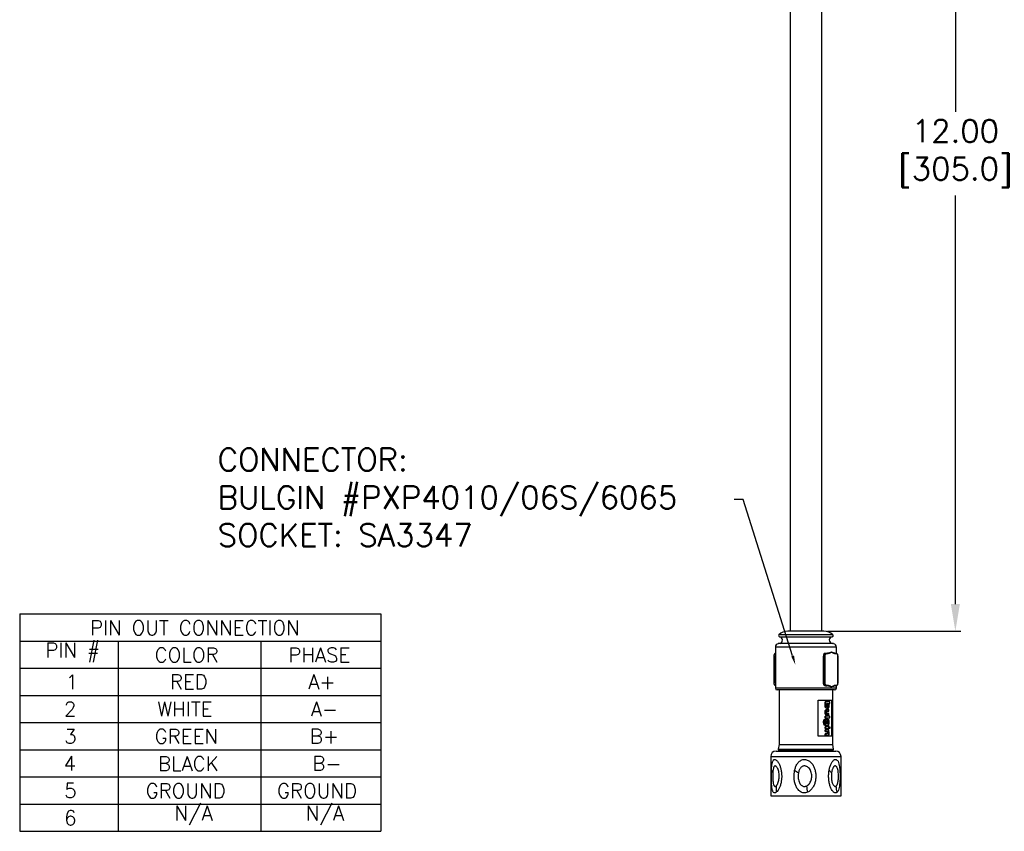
# Model space of a CAD drawing. Extents: x 897.4 to 937.4, y -8.5 to 19.5.
# Tile 11 of 12: x 915.1 to 925.9, y 1.3 to 10.3. Entities that reach past the tile are written whole.
import ezdxf
from ezdxf import colors
from ezdxf.entities.mleader import LeaderData, LeaderLine
from ezdxf.math import Vec2, Vec3

# ---------------------------------------------------------------- set-up
doc = ezdxf.new("R2010")
doc.units = 0
doc.header["$LTSCALE"] = 4
doc.header["$MEASUREMENT"] = 0
doc.layers.get('0').update_dxf_attribs({"linetype": 'CONTINUOUS'})
doc.layers.get('DEFPOINTS').update_dxf_attribs({"linetype": 'CONTINUOUS'})
for name, color, linetype in [('DIMENSIONS', 140, 'CONTINUOUS'), ('DIMENSIONS @ 1', 140, 'CONTINUOUS'), ('TEXT', 140, 'CONTINUOUS')]:
    doc.layers.add(name, color=color, linetype=linetype)
doc.styles.get("Standard").update_dxf_attribs({"font": 'romans.shx'})
doc.dimstyles.get("Standard").update_dxf_attribs({"dimtxt": 0.25, "dimasz": 0.3, "dimexe": 0.0625, "dimexo": 0.0625, "dimgap": 0.0625, "dimtad": 0, "dimtih": 1, "dimtoh": 1, "dimzin": 0, "dimdsep": 46, "dimtxsty": 'Standard', "dimcen": 0, "dimadec": 0, "dimazin": 0, "dimtfac": 1, "dimtofl": 0, "dimtmove": 0, "dimatfit": 3, "dimfxl": 0, "dimtolj": 1, "dimtzin": 0, "dimarcsym": 0})

# ---------------------------------------------------------------- blocks, each defined once
blk = doc.blocks.new('*D24')
at = {"layer": 'DEFPOINTS', "color": 0}
for p in [(923.927, 14.051), (923.927, 3.499), (925.404, 3.499)]:
    blk.add_point(p, dxfattribs=at)
at = {"layer": 'DIMENSIONS', "color": 0, "lineweight": -2}
for p, q in [((923.989, 14.051), (925.466, 14.051)), ((925.404, 13.751), (925.404, 9.236)), ((925.404, 3.799), (925.404, 8.314)), ((923.989, 3.499), (925.466, 3.499))]:
    blk.add_line(p, q, dxfattribs=at)
at = {"layer": 'DIMENSIONS', "color": 0}
for points in [[(925.354, 13.751), (925.454, 13.751), (925.404, 14.051)], [(925.354, 3.799), (925.454, 3.799), (925.404, 3.499)]]:
    blk.add_solid(points, dxfattribs=at)
at = {"layer": 'DIMENSIONS', "color": 0, "insert": (925.404, 8.775), "char_height": 0.25, "attachment_point": 5}
blk.add_mtext('\\A1;12.00\\P[305.0]', dxfattribs=at)

msp = doc.modelspace()

# ---------------------------------------------------------------- linework, layer by layer
at = {"color": 7, "linetype": 'Continuous', "lineweight": 25}
for p, q in [((923.927, 3.499), (923.927, 12.975)), ((923.577, 12.94), (923.577, 3.499)), ((923.951, 3.499), (923.552, 3.499)), ((923.415, 3.322), (923.415, 2.869)), ((923.462, 3.364), (923.447, 3.361)), ((924.057, 3.361), (924.041, 3.364)), ((924.089, 3.252), (924.089, 3.322)), ((923.399, 3.223), (923.399, 3.218)), ((923.399, 3.218), (923.399, 2.928)), ((923.414, 3.223), (923.401, 3.223)), ((923.401, 2.928), (923.401, 3.223)), ((923.414, 3.223), (923.415, 3.231)), ((923.414, 2.928), (923.414, 3.223)), ((923.958, 3.223), (923.946, 3.223)), ((923.946, 2.928), (923.946, 3.223)), ((923.958, 2.928), (923.958, 3.223)), ((923.965, 2.928), (923.965, 3.223)), ((923.968, 3.257), (923.976, 3.257)), ((923.976, 3.257), (923.981, 3.257)), ((923.98, 3.252), (923.986, 3.252)), ((924.079, 3.257), (924.084, 3.257)), ((924.083, 3.252), (924.088, 3.252)), ((924.104, 2.933), (924.104, 3.223)), ((924.104, 3.223), (924.104, 2.928)), ((923.414, 2.928), (923.401, 2.928)), ((923.414, 2.928), (923.415, 2.92)), ((924.069, 2.849), (923.434, 2.849)), ((923.456, 2.849), (923.456, 2.245)), ((923.958, 2.928), (923.946, 2.928)), ((923.968, 2.895), (923.976, 2.895)), ((923.981, 2.895), (923.976, 2.895)), ((923.986, 2.9), (923.98, 2.9)), ((924.048, 2.245), (924.048, 2.849)), ((924.058, 2.891), (924.063, 2.893)), ((924.065, 2.897), (924.06, 2.895)), ((924.061, 2.892), (924.062, 2.892)), ((924.084, 2.895), (924.079, 2.895)), ((924.088, 2.9), (924.083, 2.9)), ((924.089, 2.869), (924.089, 2.896)), ((924.104, 2.928), (924.104, 2.933)), ((923.886, 2.735), (924.047, 2.735)), ((923.886, 2.339), (923.886, 2.735)), ((924.039, 2.339), (924.039, 2.735)), ((924.047, 2.735), (924.047, 2.339)), ((923.963, 2.701), (923.963, 2.718)), ((923.972, 2.718), (923.963, 2.718)), ((923.963, 2.701), (923.972, 2.701)), ((923.963, 2.679), (923.971, 2.679)), ((923.972, 2.701), (923.972, 2.718)), ((924.017, 2.718), (923.972, 2.718)), ((923.972, 2.701), (923.976, 2.701)), ((923.973, 2.631), (923.981, 2.631)), ((923.982, 2.646), (923.99, 2.646)), ((923.993, 2.633), (923.985, 2.633)), ((924, 2.683), (923.991, 2.683)), ((923.991, 2.616), (924.006, 2.616)), ((924.006, 2.633), (923.993, 2.633)), ((924.003, 2.701), (924.017, 2.701)), ((924.006, 2.616), (924.006, 2.633)), ((924.017, 2.701), (924.017, 2.718)), ((923.969, 2.528), (923.96, 2.528)), ((923.963, 2.604), (923.971, 2.604)), ((923.963, 2.54), (923.963, 2.558)), ((923.972, 2.558), (923.963, 2.558)), ((923.963, 2.54), (923.972, 2.54)), ((923.969, 2.509), (923.969, 2.528)), ((923.972, 2.576), (923.98, 2.576)), ((923.972, 2.54), (923.972, 2.558)), ((924.017, 2.558), (923.972, 2.558)), ((923.972, 2.54), (924.017, 2.54)), ((923.982, 2.528), (923.99, 2.528)), ((923.985, 2.574), (923.993, 2.574)), ((924.006, 2.591), (923.99, 2.591)), ((923.993, 2.574), (924.006, 2.574)), ((924.006, 2.574), (924.006, 2.591)), ((924.017, 2.54), (924.017, 2.558)), ((923.947, 2.492), (923.956, 2.492)), ((923.954, 2.464), (923.962, 2.464)), ((923.963, 2.424), (923.963, 2.441)), ((923.972, 2.441), (923.963, 2.441)), ((923.963, 2.424), (923.972, 2.424)), ((923.963, 2.391), (923.963, 2.408)), ((923.972, 2.408), (923.963, 2.408)), ((923.965, 2.495), (923.972, 2.495)), ((923.969, 2.457), (923.977, 2.457)), ((923.972, 2.424), (923.972, 2.441)), ((924.006, 2.441), (923.972, 2.441)), ((923.972, 2.424), (924.006, 2.424)), ((923.972, 2.391), (923.972, 2.408)), ((924.006, 2.408), (923.972, 2.408)), ((923.977, 2.457), (924.006, 2.457)), ((923.991, 2.492), (924, 2.492)), ((924.006, 2.474), (924.003, 2.474)), ((924.005, 2.443), (924.013, 2.443)), ((924.013, 2.422), (924.005, 2.422)), ((924.006, 2.457), (924.006, 2.474)), ((924.006, 2.424), (924.006, 2.441)), ((924.006, 2.433), (924.009, 2.433)), ((924.006, 2.391), (924.006, 2.408)), ((924.047, 2.339), (923.886, 2.339)), ((923.963, 2.391), (923.972, 2.391)), ((923.963, 2.348), (923.963, 2.365)), ((923.972, 2.365), (923.963, 2.365)), ((923.963, 2.348), (923.972, 2.348)), ((923.972, 2.391), (923.986, 2.391)), ((923.972, 2.365), (923.972, 2.348)), ((923.988, 2.365), (923.972, 2.365)), ((923.972, 2.348), (923.995, 2.348)), ((923.993, 2.39), (923.985, 2.39)), ((923.991, 2.376), (924, 2.376)), ((924.003, 2.391), (924.006, 2.391)), ((923.456, 2.245), (923.445, 2.196)), ((923.445, 2.196), (923.445, 2.186)), ((923.445, 2.196), (924.058, 2.196)), ((923.445, 2.186), (924.058, 2.186)), ((923.456, 2.245), (924.048, 2.245)), ((923.456, 2.18), (923.456, 2.174)), ((924.058, 2.196), (924.048, 2.245)), ((924.048, 2.174), (924.048, 2.18)), ((924.058, 2.186), (924.058, 2.196)), ((923.363, 2.115), (923.363, 1.678)), ((923.422, 2.174), (924.081, 2.174)), ((924.14, 1.678), (924.14, 2.115)), ((923.363, 1.678), (924.14, 1.678))]:
    msp.add_line(p, q, dxfattribs=at)
at = {"color": 8, "linetype": 'Continuous', "lineweight": 25}
for p, q in [((924.05, 3.458), (923.454, 3.458)), ((923.461, 3.438), (924.043, 3.438)), ((924.089, 3.322), (923.415, 3.322)), ((924.057, 3.361), (923.447, 3.361)), ((924.041, 3.364), (923.462, 3.364)), ((924.089, 2.869), (923.415, 2.869)), ((924.06, 2.895), (924.034, 2.884)), ((924.048, 2.18), (923.456, 2.18)), ((923.363, 2.115), (924.14, 2.115))]:
    msp.add_line(p, q, dxfattribs=at)
at = {"color": 7, "linetype": 'Continuous', "lineweight": 25}
for centre, radius, start, end in [((923.552, 3.361), 0.138, 90, 135.593), ((923.951, 3.361), 0.138, 44.407, 90), ((923.462, 3.449), 0.0118, 135.593, 262.4629), ((923.456, 3.401), 0.0374, 280, 82.4629), ((924.048, 3.401), 0.0374, 97.5371, 260), ((924.041, 3.449), 0.0118, 277.5371, 44.407), ((923.454, 3.322), 0.0394, 100, 180), ((924.05, 3.322), 0.0394, 360, 80), ((923.999, 3.254), 0.00493, 0.2877, 84.4082), ((924.061, 3.255), 0.00421, 350.6006, 84.9951), ((923.434, 2.869), 0.0197, 180, 270), ((923.999, 2.897), 0.00493, 275.6018, 359.6873), ((924.06, 2.897), 0.00463, 302.5826, 6.6885), ((924.069, 2.869), 0.0197, 270, 0), ((924.078, 2.899), 0.00457, 275.5062, 4.6211), ((923.45, 2.18), 0.00591, 0, 90), ((924.054, 2.18), 0.00591, 90, 180), ((923.422, 2.115), 0.0591, 90, 180), ((924.081, 2.115), 0.0591, 0, 90)]:
    msp.add_arc(centre, radius, start, end, dxfattribs=at)
for points in [[(923.999, 3.259), (924.012, 3.261), (924.024, 3.265), (924.034, 3.269)], [(924.034, 3.269), (924.045, 3.265), (924.054, 3.261), (924.061, 3.259)], [(924.034, 3.269), (924.034, 3.268), (924.034, 3.268), (924.034, 3.268)], [(924.034, 2.883), (924.024, 2.886), (924.012, 2.89), (923.999, 2.892)], [(924.061, 2.892), (924.054, 2.89), (924.045, 2.886), (924.034, 2.883)], [(924.034, 2.883), (924.034, 2.883), (924.034, 2.883), (924.034, 2.884)], [(924.083, 2.9), (924.077, 2.9), (924.071, 2.899), (924.065, 2.897)], [(923.371, 1.96), (923.377, 1.952), (923.382, 1.945), (923.387, 1.937)], [(923.627, 1.96), (923.642, 1.952), (923.656, 1.945), (923.671, 1.937)], [(924.036, 1.937), (924.026, 1.945), (924.017, 1.952), (924.008, 1.96)], [(923.423, 1.788), (923.425, 1.765), (923.425, 1.742), (923.425, 1.719)], [(923.758, 1.788), (923.762, 1.765), (923.766, 1.742), (923.77, 1.719)], [(924.097, 1.719), (924.092, 1.742), (924.089, 1.765), (924.087, 1.788)]]:
    msp.add_open_spline(points, degree=3, dxfattribs=at)
for points, knots in [([(924.003, 3.254), (924.009, 3.255), (924.014, 3.258), (924.021, 3.261), (924.024, 3.263), (924.029, 3.265), (924.032, 3.267), (924.034, 3.268)], [0, 0, 0, 0, 0.5, 0.5, 0.75, 0.75, 1, 1, 1, 1]), ([(924.034, 3.268), (924.037, 3.267), (924.039, 3.265), (924.044, 3.263), (924.047, 3.261), (924.055, 3.258), (924.06, 3.255), (924.065, 3.254)], [0, 0, 0, 0, 0.25, 0.25, 0.5, 0.5, 1, 1, 1, 1]), ([(923.4, 3.223), (923.399, 3.223), (923.399, 3.223), (923.4, 3.223), (923.4, 3.223), (923.401, 3.223)], [0, 0, 0, 0, 0.5, 0.5, 1, 1, 1, 1]), ([(923.4, 3.223), (923.4, 3.227), (923.401, 3.234), (923.403, 3.242), (923.406, 3.245), (923.406, 3.246)], [0, 0, 0, 0, 0.4290744, 0.8557846, 1, 1, 1, 1]), ([(923.401, 3.223), (923.402, 3.228), (923.402, 3.237), (923.407, 3.247), (923.411, 3.254), (923.414, 3.255), (923.415, 3.255)], [0, 0, 0, 0, 0.307793, 0.614853, 0.921943, 1, 1, 1, 1]), ([(923.956, 3.253), (923.954, 3.252), (923.952, 3.25), (923.951, 3.247), (923.949, 3.244), (923.948, 3.24), (923.947, 3.236), (923.946, 3.232), (923.946, 3.228), (923.946, 3.223)], [0, 0, 0, 0, 0.2001067, 0.2001067, 0.2001067, 0.4501067, 0.4501067, 0.4501067, 0.7001068, 0.7001068, 0.7001068, 0.7001068]), ([(923.956, 3.253), (923.956, 3.254), (923.96, 3.256), (923.965, 3.256), (923.968, 3.257)], [0, 0, 0, 0, 0.179539, 1, 1, 1, 1]), ([(923.958, 3.223), (923.958, 3.228), (923.958, 3.232), (923.959, 3.236), (923.96, 3.24), (923.962, 3.244), (923.963, 3.247), (923.965, 3.25), (923.967, 3.253), (923.97, 3.254), (923.972, 3.256), (923.974, 3.257), (923.976, 3.257)], [0, 0, 0, 0, 0.25, 0.25, 0.25, 0.5, 0.5, 0.5, 0.75, 0.75, 0.75, 1, 1, 1, 1]), ([(923.965, 3.223), (923.964, 3.223), (923.963, 3.223), (923.96, 3.223), (923.959, 3.223), (923.958, 3.223)], [0, 0, 0, 0, 0.5, 0.5, 1, 1, 1, 1]), ([(923.965, 3.223), (923.965, 3.227), (923.965, 3.231), (923.967, 3.238), (923.968, 3.241), (923.972, 3.249), (923.976, 3.252), (923.98, 3.252)], [0, 0, 0, 0, 0.25, 0.25, 0.5, 0.5, 1, 1, 1, 1]), ([(923.976, 3.257), (923.979, 3.257), (923.985, 3.257), (923.993, 3.258), (923.997, 3.259), (923.999, 3.259)], [0, 0, 0, 0, 0.434002, 0.716758, 1, 1, 1, 1]), ([(923.976, 3.257), (923.977, 3.257), (923.978, 3.256), (923.98, 3.254), (923.98, 3.253), (923.98, 3.252)], [0, 0, 0, 0, 0.5, 0.5, 1, 1, 1, 1]), ([(923.981, 3.257), (923.983, 3.257), (923.988, 3.257), (923.994, 3.258), (923.998, 3.259), (923.999, 3.259)], [0, 0, 0, 0, 0.1180286, 0.265763, 0.3582367, 0.3582367, 0.3582367, 0.3582367]), ([(923.981, 3.257), (923.982, 3.257), (923.984, 3.256), (923.985, 3.254), (923.986, 3.253), (923.986, 3.252)], [0, 0, 0, 0, 0.5, 0.5, 1, 1, 1, 1]), ([(923.986, 3.252), (923.989, 3.252), (923.992, 3.252), (923.998, 3.253), (924, 3.253), (924.003, 3.254)], [0, 0, 0, 0, 0.5, 0.5, 1, 1, 1, 1]), ([(924.061, 3.259), (924.062, 3.259), (924.065, 3.258), (924.069, 3.257), (924.074, 3.257), (924.077, 3.257), (924.079, 3.257)], [0.6417552, 0.6417552, 0.6417552, 0.6417552, 0.6927347, 0.8118129, 0.9142564, 1, 1, 1, 1]), ([(924.065, 3.254), (924.068, 3.253), (924.071, 3.253), (924.077, 3.252), (924.08, 3.252), (924.083, 3.252)], [0, 0, 0, 0, 0.5, 0.5, 1, 1, 1, 1]), ([(924.079, 3.257), (924.08, 3.257), (924.081, 3.256), (924.082, 3.254), (924.083, 3.253), (924.083, 3.252)], [0, 0, 0, 0, 0.5, 0.5, 1, 1, 1, 1]), ([(924.084, 3.257), (924.085, 3.257), (924.086, 3.256), (924.088, 3.254), (924.088, 3.253), (924.088, 3.252)], [0, 0, 0, 0, 0.5, 0.5, 1, 1, 1, 1]), ([(924.084, 3.257), (924.086, 3.257), (924.089, 3.256), (924.091, 3.254), (924.093, 3.253), (924.095, 3.25), (924.097, 3.247), (924.099, 3.244), (924.1, 3.24), (924.101, 3.236), (924.102, 3.232), (924.102, 3.228), (924.102, 3.223)], [0, 0, 0, 0, 0.25, 0.25, 0.25, 0.5, 0.5, 0.5, 0.75, 0.75, 0.75, 1, 1, 1, 1]), ([(924.088, 3.252), (924.09, 3.252), (924.092, 3.251), (924.096, 3.248), (924.098, 3.246), (924.102, 3.238), (924.104, 3.231), (924.104, 3.223)], [0, 0, 0, 0, 0.25, 0.25, 0.5, 0.5, 1, 1, 1, 1]), ([(923.4, 2.928), (923.399, 2.928), (923.399, 2.928), (923.4, 2.928), (923.4, 2.928), (923.401, 2.928)], [0, 0, 0, 0, 0.5, 0.5, 1, 1, 1, 1]), ([(923.406, 2.906), (923.406, 2.906), (923.403, 2.909), (923.401, 2.917), (923.4, 2.924), (923.4, 2.928)], [0, 0, 0, 0, 0.143633, 0.571769, 1, 1, 1, 1]), ([(923.415, 2.896), (923.414, 2.897), (923.411, 2.898), (923.407, 2.904), (923.402, 2.915), (923.402, 2.924), (923.401, 2.928)], [0, 0, 0, 0, 0.0797621, 0.3868542, 0.69395, 1, 1, 1, 1]), ([(923.956, 2.898), (923.954, 2.9), (923.952, 2.902), (923.951, 2.904), (923.949, 2.908), (923.948, 2.911), (923.947, 2.916), (923.946, 2.92), (923.946, 2.924), (923.946, 2.928)], [0.3001194, 0.3001194, 0.3001194, 0.3001194, 0.5, 0.5, 0.5, 0.75, 0.75, 0.75, 1, 1, 1, 1]), ([(923.968, 2.895), (923.965, 2.895), (923.96, 2.896), (923.956, 2.898), (923.956, 2.898)], [0, 0, 0, 0, 0.820449, 1, 1, 1, 1]), ([(923.976, 2.895), (923.974, 2.895), (923.972, 2.895), (923.97, 2.897), (923.967, 2.899), (923.965, 2.901), (923.963, 2.904), (923.962, 2.908), (923.96, 2.911), (923.959, 2.916), (923.958, 2.92), (923.958, 2.924), (923.958, 2.928)], [0, 0, 0, 0, 0.25, 0.25, 0.25, 0.5, 0.5, 0.5, 0.75, 0.75, 0.75, 1, 1, 1, 1]), ([(923.965, 2.928), (923.964, 2.928), (923.963, 2.928), (923.96, 2.928), (923.959, 2.928), (923.958, 2.928)], [0, 0, 0, 0, 0.5, 0.5, 1, 1, 1, 1]), ([(923.98, 2.9), (923.978, 2.9), (923.976, 2.9), (923.973, 2.903), (923.971, 2.905), (923.966, 2.913), (923.965, 2.921), (923.965, 2.928)], [0, 0, 0, 0, 0.25, 0.25, 0.5, 0.5, 1, 1, 1, 1]), ([(923.976, 2.895), (923.977, 2.895), (923.978, 2.895), (923.98, 2.897), (923.98, 2.898), (923.98, 2.9)], [0, 0, 0, 0, 0.5, 0.5, 1, 1, 1, 1]), ([(923.999, 2.892), (923.996, 2.893), (923.99, 2.894), (923.982, 2.894), (923.978, 2.895), (923.976, 2.895)], [0, 0, 0, 0, 0.434029, 0.716688, 1, 1, 1, 1]), ([(923.981, 2.895), (923.983, 2.895), (923.984, 2.895), (923.985, 2.897), (923.986, 2.898), (923.986, 2.9)], [0, 0, 0, 0, 0.5, 0.5, 1, 1, 1, 1]), ([(923.999, 2.892), (923.998, 2.893), (923.995, 2.893), (923.991, 2.894), (923.986, 2.894), (923.983, 2.895), (923.981, 2.895)], [0.6417554, 0.6417554, 0.6417554, 0.6417554, 0.6924842, 0.8117145, 0.9142402, 1, 1, 1, 1]), ([(924.003, 2.897), (924, 2.898), (923.998, 2.898), (923.992, 2.899), (923.989, 2.899), (923.986, 2.9)], [0, 0, 0, 0, 0.5, 0.5, 1, 1, 1, 1]), ([(924.034, 2.884), (924.032, 2.885), (924.029, 2.886), (924.024, 2.889), (924.021, 2.89), (924.014, 2.894), (924.009, 2.896), (924.003, 2.897)], [0, 0, 0, 0, 0.25, 0.25, 0.5, 0.5, 1, 1, 1, 1]), ([(924.079, 2.895), (924.076, 2.895), (924.07, 2.894), (924.064, 2.893), (924.061, 2.892)], [0, 0, 0, 0, 0.1828161, 0.35702, 0.35702, 0.35702, 0.35702]), ([(924.102, 2.928), (924.102, 2.924), (924.102, 2.92), (924.101, 2.916), (924.1, 2.911), (924.099, 2.908), (924.097, 2.904), (924.095, 2.901), (924.093, 2.899), (924.091, 2.897), (924.089, 2.895), (924.086, 2.895), (924.084, 2.895)], [0, 0, 0, 0, 0.25, 0.25, 0.25, 0.5, 0.5, 0.5, 0.75, 0.75, 0.75, 1, 1, 1, 1]), ([(924.084, 2.895), (924.085, 2.895), (924.086, 2.895), (924.088, 2.897), (924.088, 2.898), (924.088, 2.9)], [0, 0, 0, 0, 0.5, 0.5, 1, 1, 1, 1]), ([(924.104, 2.928), (924.104, 2.924), (924.103, 2.921), (924.102, 2.914), (924.101, 2.91), (924.096, 2.903), (924.092, 2.9), (924.088, 2.9)], [0, 0, 0, 0, 0.25, 0.25, 0.5, 0.5, 1, 1, 1, 1]), ([(923.963, 2.679), (923.963, 2.682), (923.963, 2.687), (923.965, 2.695), (923.967, 2.699), (923.968, 2.701)], [0, 0, 0, 0, 0.276047, 0.747056, 1, 1, 1, 1]), ([(923.982, 2.646), (923.98, 2.647), (923.975, 2.647), (923.97, 2.653), (923.965, 2.663), (923.963, 2.672), (923.963, 2.678), (923.963, 2.679)], [0, 0, 0, 0, 0.204866, 0.414445, 0.651773, 0.889168, 1, 1, 1, 1]), ([(923.963, 2.604), (923.963, 2.606), (923.963, 2.609), (923.963, 2.615), (923.964, 2.618), (923.966, 2.623), (923.967, 2.625), (923.97, 2.629), (923.971, 2.63), (923.973, 2.631)], [0, 0, 0, 0, 0.25, 0.25, 0.5, 0.5, 0.75, 0.75, 1, 1, 1, 1]), ([(923.971, 2.679), (923.971, 2.681), (923.971, 2.683), (923.971, 2.687), (923.972, 2.689), (923.972, 2.693), (923.973, 2.694), (923.974, 2.698), (923.975, 2.699), (923.976, 2.701)], [0, 0, 0, 0, 0.25, 0.25, 0.5, 0.5, 0.75, 0.75, 1, 1, 1, 1]), ([(923.99, 2.646), (923.988, 2.647), (923.984, 2.647), (923.978, 2.653), (923.973, 2.663), (923.971, 2.672), (923.971, 2.678), (923.971, 2.679)], [0, 0, 0, 0, 0.204866, 0.414444, 0.651772, 0.889168, 1, 1, 1, 1]), ([(923.971, 2.604), (923.971, 2.606), (923.971, 2.609), (923.972, 2.615), (923.972, 2.618), (923.974, 2.623), (923.975, 2.625), (923.978, 2.629), (923.98, 2.63), (923.981, 2.631)], [0, 0, 0, 0, 0.25, 0.25, 0.5, 0.5, 0.75, 0.75, 1, 1, 1, 1]), ([(923.973, 2.631), (923.975, 2.632), (923.977, 2.633), (923.981, 2.633), (923.983, 2.633), (923.985, 2.633)], [0, 0, 0, 0, 0.5, 0.5, 1, 1, 1, 1]), ([(923.98, 2.683), (923.98, 2.685), (923.98, 2.687), (923.981, 2.692), (923.981, 2.694), (923.983, 2.698), (923.985, 2.699), (923.987, 2.701), (923.989, 2.702), (923.99, 2.702)], [0, 0, 0, 0, 0.25, 0.25, 0.5, 0.5, 0.75, 0.75, 1, 1, 1, 1]), ([(923.99, 2.664), (923.989, 2.664), (923.987, 2.664), (923.985, 2.666), (923.983, 2.668), (923.981, 2.671), (923.981, 2.673), (923.98, 2.678), (923.98, 2.68), (923.98, 2.683)], [0, 0, 0, 0, 0.25, 0.25, 0.5, 0.5, 0.75, 0.75, 1, 1, 1, 1]), ([(923.991, 2.616), (923.989, 2.616), (923.987, 2.616), (923.983, 2.615), (923.981, 2.612), (923.98, 2.609), (923.98, 2.606), (923.98, 2.604), (923.98, 2.603)], [0, 0, 0, 0, 0.336667, 0.487416, 0.639805, 0.7726, 0.917178, 1, 1, 1, 1]), ([(923.981, 2.631), (923.983, 2.632), (923.985, 2.633), (923.989, 2.633), (923.991, 2.633), (923.993, 2.633)], [0, 0, 0, 0, 0.5, 0.5, 1, 1, 1, 1]), ([(923.986, 2.7), (923.986, 2.7), (923.988, 2.699), (923.989, 2.696), (923.991, 2.691), (923.991, 2.686), (923.991, 2.683), (923.991, 2.683)], [0, 0, 0, 0, 0.128793, 0.350843, 0.605355, 0.902332, 1, 1, 1, 1]), ([(923.991, 2.683), (923.991, 2.68), (923.991, 2.675), (923.989, 2.669), (923.987, 2.666), (923.986, 2.665), (923.986, 2.665)], [0, 0, 0, 0, 0.375811, 0.665837, 0.956505, 1, 1, 1, 1]), ([(923.99, 2.702), (923.992, 2.702), (923.993, 2.701), (923.995, 2.699), (923.996, 2.698), (923.998, 2.694), (923.999, 2.692), (923.999, 2.687), (924, 2.685), (924, 2.683)], [0, 0, 0, 0, 0.25, 0.25, 0.5, 0.5, 0.75, 0.75, 1, 1, 1, 1]), ([(924, 2.683), (924, 2.68), (923.999, 2.678), (923.999, 2.673), (923.998, 2.671), (923.996, 2.668), (923.995, 2.666), (923.993, 2.664), (923.992, 2.664), (923.99, 2.664)], [0, 0, 0, 0, 0.25, 0.25, 0.5, 0.5, 0.75, 0.75, 1, 1, 1, 1]), ([(924.007, 2.679), (924.006, 2.674), (924.006, 2.666), (924.003, 2.656), (923.998, 2.649), (923.993, 2.647), (923.991, 2.646), (923.99, 2.646)], [0, 0, 0, 0, 0.279404, 0.50083, 0.722781, 0.918835, 1, 1, 1, 1]), ([(924.003, 2.701), (924.004, 2.698), (924.005, 2.693), (924.006, 2.686), (924.007, 2.681), (924.007, 2.679)], [0, 0, 0, 0, 0.427555, 0.70821, 1, 1, 1, 1]), ([(923.947, 2.492), (923.948, 2.499), (923.948, 2.51), (923.953, 2.521), (923.957, 2.526), (923.96, 2.528), (923.96, 2.528)], [0, 0, 0, 0, 0.469929, 0.712139, 0.916368, 1, 1, 1, 1]), ([(923.956, 2.492), (923.956, 2.499), (923.956, 2.51), (923.961, 2.521), (923.965, 2.526), (923.968, 2.528), (923.969, 2.528)], [0, 0, 0, 0, 0.469931, 0.712142, 0.91637, 1, 1, 1, 1]), ([(923.972, 2.576), (923.97, 2.578), (923.967, 2.581), (923.964, 2.59), (923.963, 2.597), (923.963, 2.602), (923.963, 2.604)], [0, 0, 0, 0, 0.278003, 0.54681, 0.882549, 1, 1, 1, 1]), ([(923.969, 2.509), (923.968, 2.508), (923.966, 2.504), (923.965, 2.499), (923.965, 2.494), (923.965, 2.493)], [0, 0, 0, 0, 0.292337, 0.730477, 1, 1, 1, 1]), ([(923.969, 2.518), (923.969, 2.518), (923.97, 2.522), (923.974, 2.526), (923.979, 2.528), (923.981, 2.528), (923.982, 2.528)], [0, 0, 0, 0, 0.02203, 0.480547, 0.876967, 1, 1, 1, 1]), ([(923.98, 2.576), (923.978, 2.578), (923.975, 2.581), (923.972, 2.59), (923.971, 2.597), (923.971, 2.602), (923.971, 2.604)], [0, 0, 0, 0, 0.278008, 0.54681, 0.882549, 1, 1, 1, 1]), ([(923.985, 2.574), (923.982, 2.574), (923.98, 2.574), (923.976, 2.574), (923.974, 2.575), (923.972, 2.576)], [0, 0, 0, 0, 0.5, 0.5, 1, 1, 1, 1]), ([(923.972, 2.495), (923.972, 2.499), (923.972, 2.503), (923.974, 2.511), (923.975, 2.515), (923.978, 2.521), (923.981, 2.524), (923.985, 2.527), (923.988, 2.528), (923.99, 2.528)], [0, 0, 0, 0, 0.25, 0.25, 0.5, 0.5, 0.75, 0.75, 1, 1, 1, 1]), ([(923.98, 2.603), (923.98, 2.601), (923.98, 2.599), (923.981, 2.596), (923.981, 2.595), (923.983, 2.593), (923.983, 2.592), (923.984, 2.592)], [0, 0, 0, 0, 0.5, 0.5, 0.75, 0.75, 1, 1, 1, 1]), ([(923.993, 2.574), (923.991, 2.574), (923.989, 2.574), (923.984, 2.574), (923.982, 2.575), (923.98, 2.576)], [0, 0, 0, 0, 0.5, 0.5, 1, 1, 1, 1]), ([(923.98, 2.492), (923.98, 2.494), (923.98, 2.496), (923.981, 2.501), (923.982, 2.503), (923.984, 2.507), (923.985, 2.508), (923.988, 2.511), (923.989, 2.511), (923.99, 2.511)], [0, 0, 0, 0, 0.25, 0.25, 0.5, 0.5, 0.75, 0.75, 1, 1, 1, 1]), ([(923.984, 2.592), (923.985, 2.591), (923.986, 2.591), (923.988, 2.591), (923.989, 2.591), (923.99, 2.591)], [0, 0, 0, 0, 0.5, 0.5, 1, 1, 1, 1]), ([(923.986, 2.509), (923.987, 2.509), (923.988, 2.507), (923.99, 2.503), (923.991, 2.498), (923.991, 2.494), (923.991, 2.492)], [0, 0, 0, 0, 0.170065, 0.451119, 0.734, 1, 1, 1, 1]), ([(923.99, 2.528), (923.992, 2.528), (923.993, 2.528), (923.995, 2.527), (923.996, 2.527), (923.998, 2.525), (923.999, 2.524), (924.001, 2.521), (924.002, 2.52), (924.003, 2.518)], [0, 0, 0, 0, 0.25, 0.25, 0.5, 0.5, 0.75, 0.75, 1, 1, 1, 1]), ([(923.99, 2.511), (923.992, 2.511), (923.993, 2.511), (923.996, 2.508), (923.997, 2.507), (923.998, 2.503), (923.999, 2.501), (923.999, 2.497), (924, 2.494), (924, 2.492)], [0, 0, 0, 0, 0.25, 0.25, 0.5, 0.5, 0.75, 0.75, 1, 1, 1, 1]), ([(924.003, 2.518), (924.004, 2.515), (924.005, 2.511), (924.006, 2.503), (924.007, 2.498), (924.007, 2.496)], [0, 0, 0, 0, 0.425678, 0.676969, 1, 1, 1, 1]), ([(923.954, 2.464), (923.953, 2.466), (923.952, 2.468), (923.95, 2.472), (923.949, 2.475), (923.948, 2.482), (923.947, 2.487), (923.947, 2.492)], [0, 0, 0, 0, 0.25, 0.25, 0.5, 0.5, 1, 1, 1, 1]), ([(923.969, 2.457), (923.966, 2.457), (923.964, 2.457), (923.96, 2.459), (923.959, 2.459), (923.956, 2.461), (923.955, 2.462), (923.954, 2.464)], [0, 0, 0, 0, 0.5, 0.5, 0.75, 0.75, 1, 1, 1, 1]), ([(923.962, 2.464), (923.961, 2.466), (923.96, 2.468), (923.958, 2.472), (923.957, 2.475), (923.956, 2.482), (923.956, 2.487), (923.956, 2.492)], [0, 0, 0, 0, 0.25, 0.25, 0.5, 0.5, 1, 1, 1, 1]), ([(923.977, 2.457), (923.975, 2.457), (923.972, 2.457), (923.968, 2.459), (923.967, 2.459), (923.965, 2.461), (923.963, 2.462), (923.962, 2.464)], [0, 0, 0, 0, 0.5, 0.5, 0.75, 0.75, 1, 1, 1, 1]), ([(923.965, 2.493), (923.965, 2.49), (923.965, 2.488), (923.966, 2.483), (923.967, 2.481), (923.968, 2.478), (923.969, 2.477), (923.97, 2.475), (923.971, 2.475), (923.973, 2.474), (923.975, 2.474), (923.976, 2.474)], [0, 0, 0, 0, 0.25, 0.25, 0.5, 0.5, 0.625, 0.625, 0.75, 0.75, 1, 1, 1, 1]), ([(923.976, 2.474), (923.976, 2.475), (923.975, 2.477), (923.974, 2.48), (923.973, 2.482), (923.972, 2.485), (923.972, 2.487), (923.972, 2.491), (923.972, 2.493), (923.972, 2.495)], [0, 0, 0, 0, 0.25, 0.25, 0.5, 0.5, 0.75, 0.75, 1, 1, 1, 1]), ([(923.99, 2.473), (923.989, 2.473), (923.988, 2.473), (923.985, 2.475), (923.984, 2.477), (923.982, 2.48), (923.981, 2.482), (923.98, 2.487), (923.98, 2.489), (923.98, 2.492)], [0, 0, 0, 0, 0.25, 0.25, 0.5, 0.5, 0.75, 0.75, 1, 1, 1, 1]), ([(923.991, 2.492), (923.991, 2.489), (923.991, 2.484), (923.989, 2.479), (923.988, 2.475), (923.986, 2.475), (923.986, 2.474)], [0, 0, 0, 0, 0.384607, 0.673621, 0.915038, 1, 1, 1, 1]), ([(924, 2.492), (924, 2.49), (923.999, 2.487), (923.999, 2.483), (923.998, 2.481), (923.997, 2.477), (923.996, 2.475), (923.993, 2.473), (923.992, 2.473), (923.99, 2.473)], [0, 0, 0, 0, 0.25, 0.25, 0.5, 0.5, 0.75, 0.75, 1, 1, 1, 1]), ([(924.007, 2.496), (924.007, 2.494), (924.007, 2.492), (924.006, 2.488), (924.006, 2.486), (924.005, 2.482), (924.005, 2.48), (924.004, 2.477), (924.003, 2.475), (924.003, 2.474)], [0, 0, 0, 0, 0.25, 0.25, 0.5, 0.5, 0.75, 0.75, 1, 1, 1, 1]), ([(924.009, 2.433), (924.009, 2.434), (924.009, 2.435), (924.009, 2.438), (924.01, 2.439), (924.01, 2.441), (924.011, 2.442), (924.012, 2.443), (924.013, 2.443), (924.013, 2.443)], [0, 0, 0, 0, 0.25, 0.25, 0.5, 0.5, 0.75, 0.75, 1, 1, 1, 1]), ([(924.013, 2.422), (924.013, 2.422), (924.012, 2.423), (924.01, 2.424), (924.009, 2.427), (924.009, 2.43), (924.009, 2.432), (924.009, 2.433)], [0, 0, 0, 0, 0.203702, 0.410025, 0.648291, 0.887486, 1, 1, 1, 1]), ([(924.013, 2.443), (924.014, 2.443), (924.015, 2.443), (924.016, 2.442), (924.016, 2.441), (924.017, 2.439), (924.017, 2.438), (924.018, 2.436), (924.018, 2.434), (924.018, 2.433)], [0, 0, 0, 0, 0.25, 0.25, 0.5, 0.5, 0.75, 0.75, 1, 1, 1, 1]), ([(924.018, 2.433), (924.018, 2.431), (924.018, 2.429), (924.017, 2.425), (924.015, 2.423), (924.014, 2.422), (924.013, 2.422), (924.013, 2.422)], [0, 0, 0, 0, 0.262124, 0.526929, 0.759816, 0.968298, 1, 1, 1, 1]), ([(923.985, 2.39), (923.984, 2.391), (923.983, 2.391), (923.981, 2.391), (923.979, 2.391), (923.978, 2.391)], [0, 0, 0, 0, 0.5, 0.5, 1, 1, 1, 1]), ([(923.979, 2.365), (923.982, 2.365), (923.984, 2.365), (923.988, 2.366), (923.989, 2.367), (923.991, 2.37), (923.991, 2.373), (923.991, 2.375), (923.991, 2.376)], [0, 0, 0, 0, 0.378155, 0.521139, 0.63961, 0.758546, 0.870415, 1, 1, 1, 1]), ([(923.991, 2.376), (923.991, 2.378), (923.991, 2.379), (923.991, 2.382), (923.99, 2.384), (923.989, 2.388), (923.987, 2.389), (923.985, 2.39)], [0, 0, 0, 0, 0.25, 0.25, 0.5, 0.5, 1, 1, 1, 1]), ([(923.993, 2.39), (923.992, 2.391), (923.991, 2.391), (923.989, 2.391), (923.988, 2.391), (923.986, 2.391)], [0, 0, 0, 0, 0.5, 0.5, 1, 1, 1, 1]), ([(924, 2.376), (924, 2.375), (923.999, 2.372), (923.998, 2.369), (923.997, 2.366), (923.993, 2.364), (923.99, 2.365), (923.988, 2.365)], [0, 0, 0, 0, 0.179239, 0.294364, 0.409817, 0.54789, 1, 1, 1, 1]), ([(923.993, 2.39), (923.994, 2.39), (923.995, 2.389), (923.997, 2.388), (923.997, 2.386), (923.999, 2.384), (923.999, 2.383), (924, 2.38), (924, 2.378), (924, 2.376)], [0, 0, 0, 0, 0.25, 0.25, 0.5, 0.5, 0.75, 0.75, 1, 1, 1, 1]), ([(924.004, 2.354), (924.003, 2.352), (924.002, 2.352), (924.001, 2.35), (924.001, 2.349), (923.998, 2.348), (923.997, 2.348), (923.995, 2.348)], [0, 0, 0, 0, 0.25, 0.25, 0.5, 0.5, 1, 1, 1, 1]), ([(924.003, 2.391), (924.004, 2.388), (924.005, 2.385), (924.006, 2.378), (924.007, 2.374), (924.007, 2.371)], [0, 0, 0, 0, 0.5, 0.5, 1, 1, 1, 1]), ([(924.007, 2.371), (924.007, 2.368), (924.006, 2.364), (924.005, 2.359), (924.005, 2.356), (924.004, 2.354)], [0, 0, 0, 0, 0.5, 0.5, 1, 1, 1, 1]), ([(923.371, 1.96), (923.371, 1.973), (923.372, 1.985), (923.374, 2.004), (923.375, 2.01), (923.376, 2.021), (923.377, 2.027), (923.379, 2.038), (923.38, 2.043), (923.383, 2.053), (923.384, 2.058), (923.388, 2.066), (923.39, 2.069), (923.394, 2.075), (923.397, 2.078), (923.402, 2.081), (923.405, 2.081), (923.412, 2.081), (923.415, 2.08), (923.421, 2.077), (923.425, 2.074), (923.431, 2.068), (923.435, 2.065), (923.444, 2.053), (923.45, 2.043), (923.46, 2.022), (923.465, 2.011), (923.473, 1.987), (923.476, 1.974), (923.481, 1.949), (923.482, 1.936), (923.484, 1.91), (923.485, 1.896), (923.484, 1.87), (923.482, 1.857), (923.478, 1.831), (923.476, 1.818), (923.469, 1.794), (923.465, 1.782), (923.455, 1.76), (923.45, 1.75), (923.438, 1.731), (923.431, 1.724), (923.425, 1.719)], [0, 0, 0, 0, 0.0625, 0.0625, 0.09375, 0.09375, 0.125, 0.125, 0.15625, 0.15625, 0.1875, 0.1875, 0.21875, 0.21875, 0.25, 0.25, 0.28125, 0.28125, 0.3125, 0.3125, 0.34375, 0.34375, 0.375, 0.375, 0.4375, 0.4375, 0.5, 0.5, 0.5625, 0.5625, 0.625, 0.625, 0.6875, 0.6875, 0.75, 0.75, 0.8125, 0.8125, 0.875, 0.875, 0.9375, 0.9375, 1, 1, 1, 1]), ([(923.627, 1.96), (923.63, 1.973), (923.634, 1.985), (923.641, 2.004), (923.643, 2.01), (923.649, 2.021), (923.652, 2.027), (923.66, 2.038), (923.664, 2.043), (923.672, 2.053), (923.677, 2.058), (923.688, 2.066), (923.693, 2.069), (923.705, 2.075), (923.711, 2.078), (923.724, 2.081), (923.731, 2.081), (923.744, 2.081), (923.751, 2.08), (923.764, 2.077), (923.77, 2.074), (923.782, 2.068), (923.788, 2.065), (923.803, 2.053), (923.813, 2.043), (923.829, 2.022), (923.835, 2.011), (923.846, 1.987), (923.85, 1.974), (923.857, 1.949), (923.859, 1.936), (923.862, 1.91), (923.862, 1.896), (923.861, 1.87), (923.859, 1.857), (923.854, 1.831), (923.85, 1.818), (923.841, 1.794), (923.835, 1.782), (923.821, 1.76), (923.813, 1.75), (923.793, 1.731), (923.782, 1.724), (923.77, 1.719)], [0, 0, 0, 0, 0.0625, 0.0625, 0.09375, 0.09375, 0.125, 0.125, 0.15625, 0.15625, 0.1875, 0.1875, 0.21875, 0.21875, 0.25, 0.25, 0.28125, 0.28125, 0.3125, 0.3125, 0.34375, 0.34375, 0.375, 0.375, 0.4375, 0.4375, 0.5, 0.5, 0.5625, 0.5625, 0.625, 0.625, 0.6875, 0.6875, 0.75, 0.75, 0.8125, 0.8125, 0.875, 0.875, 0.9375, 0.9375, 1, 1, 1, 1]), ([(924.008, 1.96), (924.01, 1.973), (924.013, 1.985), (924.019, 2.004), (924.021, 2.01), (924.025, 2.021), (924.027, 2.027), (924.033, 2.038), (924.035, 2.043), (924.041, 2.053), (924.045, 2.058), (924.051, 2.066), (924.055, 2.069), (924.062, 2.075), (924.066, 2.078), (924.073, 2.081), (924.077, 2.081), (924.084, 2.081), (924.088, 2.08), (924.094, 2.077), (924.097, 2.074), (924.102, 2.068), (924.105, 2.065), (924.111, 2.053), (924.115, 2.043), (924.12, 2.022), (924.122, 2.011), (924.125, 1.987), (924.127, 1.974), (924.128, 1.949), (924.129, 1.936), (924.129, 1.91), (924.13, 1.896), (924.129, 1.87), (924.129, 1.857), (924.127, 1.831), (924.126, 1.818), (924.124, 1.794), (924.122, 1.782), (924.117, 1.76), (924.115, 1.75), (924.107, 1.731), (924.102, 1.724), (924.097, 1.719)], [0, 0, 0, 0, 0.0625, 0.0625, 0.09375, 0.09375, 0.125, 0.125, 0.15625, 0.15625, 0.1875, 0.1875, 0.21875, 0.21875, 0.25, 0.25, 0.28125, 0.28125, 0.3125, 0.3125, 0.34375, 0.34375, 0.375, 0.375, 0.4375, 0.4375, 0.5, 0.5, 0.5625, 0.5625, 0.625, 0.625, 0.6875, 0.6875, 0.75, 0.75, 0.8125, 0.8125, 0.875, 0.875, 0.9375, 0.9375, 1, 1, 1, 1]), ([(923.425, 1.719), (923.421, 1.716), (923.418, 1.714), (923.411, 1.712), (923.407, 1.712), (923.401, 1.713), (923.398, 1.715), (923.393, 1.72), (923.39, 1.723), (923.386, 1.731), (923.384, 1.735), (923.381, 1.745), (923.38, 1.751), (923.376, 1.768), (923.375, 1.78), (923.372, 1.806), (923.371, 1.82), (923.37, 1.847), (923.37, 1.861), (923.37, 1.89), (923.37, 1.904), (923.37, 1.932), (923.37, 1.946), (923.371, 1.96)], [0, 0, 0, 0, 0.0625, 0.0625, 0.125, 0.125, 0.1875, 0.1875, 0.25, 0.25, 0.3125, 0.3125, 0.375, 0.375, 0.5, 0.5, 0.625, 0.625, 0.75, 0.75, 0.875, 0.875, 1, 1, 1, 1]), ([(923.423, 1.788), (923.423, 1.788), (923.425, 1.79), (923.427, 1.792), (923.43, 1.795), (923.432, 1.798), (923.434, 1.801), (923.436, 1.805), (923.439, 1.809), (923.441, 1.814), (923.445, 1.824), (923.45, 1.84), (923.455, 1.863), (923.457, 1.887), (923.457, 1.912), (923.454, 1.936), (923.448, 1.959), (923.441, 1.98), (923.433, 1.995), (923.425, 2.003), (923.42, 2.008), (923.414, 2.01), (923.408, 2.01), (923.403, 2.006), (923.399, 2), (923.395, 1.992), (923.392, 1.981), (923.39, 1.969), (923.388, 1.954), (923.387, 1.943), (923.387, 1.937)], [0, 0, 0, 0, 0.012952, 0.025986, 0.03917, 0.052569, 0.066244, 0.080254, 0.094654, 0.109492, 0.124816, 0.185939, 0.249739, 0.312772, 0.374903, 0.437511, 0.49996, 0.564744, 0.62454, 0.655913, 0.687092, 0.719372, 0.749672, 0.779981, 0.812177, 0.842816, 0.874905, 0.913636, 0.955099, 1, 1, 1, 1]), ([(923.77, 1.719), (923.763, 1.716), (923.756, 1.714), (923.742, 1.712), (923.735, 1.712), (923.721, 1.713), (923.714, 1.715), (923.701, 1.72), (923.695, 1.723), (923.683, 1.731), (923.677, 1.735), (923.668, 1.745), (923.663, 1.751), (923.651, 1.768), (923.644, 1.78), (923.634, 1.806), (923.63, 1.82), (923.624, 1.847), (923.623, 1.861), (923.621, 1.89), (923.621, 1.904), (923.623, 1.932), (923.625, 1.946), (923.627, 1.96)], [0, 0, 0, 0, 0.0625, 0.0625, 0.125, 0.125, 0.1875, 0.1875, 0.25, 0.25, 0.3125, 0.3125, 0.375, 0.375, 0.5, 0.5, 0.625, 0.625, 0.75, 0.75, 0.875, 0.875, 1, 1, 1, 1]), ([(923.758, 1.788), (923.759, 1.788), (923.762, 1.79), (923.767, 1.792), (923.771, 1.795), (923.775, 1.798), (923.779, 1.801), (923.783, 1.805), (923.787, 1.809), (923.791, 1.814), (923.797, 1.824), (923.806, 1.84), (923.814, 1.863), (923.817, 1.887), (923.817, 1.912), (923.812, 1.936), (923.804, 1.959), (923.791, 1.98), (923.777, 1.995), (923.763, 2.003), (923.752, 2.008), (923.74, 2.01), (923.727, 2.01), (923.716, 2.006), (923.705, 2), (923.696, 1.992), (923.688, 1.981), (923.681, 1.969), (923.675, 1.954), (923.672, 1.943), (923.671, 1.937)], [0, 0, 0, 0, 0.012952, 0.025986, 0.03917, 0.052569, 0.066244, 0.080254, 0.094654, 0.109492, 0.124816, 0.185939, 0.249739, 0.312772, 0.374903, 0.437511, 0.49996, 0.564744, 0.62454, 0.655913, 0.687092, 0.719372, 0.749672, 0.779981, 0.812177, 0.842816, 0.874905, 0.913636, 0.955099, 1, 1, 1, 1]), ([(924.097, 1.719), (924.094, 1.716), (924.09, 1.714), (924.083, 1.712), (924.08, 1.712), (924.072, 1.713), (924.068, 1.715), (924.06, 1.72), (924.056, 1.723), (924.048, 1.731), (924.045, 1.735), (924.038, 1.745), (924.035, 1.751), (924.026, 1.768), (924.021, 1.78), (924.014, 1.806), (924.01, 1.82), (924.006, 1.847), (924.005, 1.861), (924.003, 1.89), (924.003, 1.904), (924.005, 1.932), (924.006, 1.946), (924.008, 1.96)], [0, 0, 0, 0, 0.0625, 0.0625, 0.125, 0.125, 0.1875, 0.1875, 0.25, 0.25, 0.3125, 0.3125, 0.375, 0.375, 0.5, 0.5, 0.625, 0.625, 0.75, 0.75, 0.875, 0.875, 1, 1, 1, 1]), ([(924.087, 1.788), (924.088, 1.788), (924.089, 1.79), (924.091, 1.792), (924.093, 1.795), (924.095, 1.798), (924.097, 1.801), (924.099, 1.805), (924.1, 1.809), (924.102, 1.814), (924.104, 1.824), (924.108, 1.84), (924.111, 1.863), (924.112, 1.887), (924.112, 1.912), (924.11, 1.936), (924.107, 1.959), (924.102, 1.98), (924.096, 1.995), (924.09, 2.003), (924.084, 2.008), (924.078, 2.01), (924.071, 2.01), (924.065, 2.006), (924.058, 2), (924.053, 1.992), (924.047, 1.981), (924.043, 1.969), (924.039, 1.954), (924.037, 1.943), (924.036, 1.937)], [0, 0, 0, 0, 0.012952, 0.025986, 0.03917, 0.052569, 0.066244, 0.080254, 0.094654, 0.109492, 0.124816, 0.185939, 0.249739, 0.312772, 0.374903, 0.437511, 0.49996, 0.564744, 0.62454, 0.655913, 0.687092, 0.719372, 0.749672, 0.779981, 0.812177, 0.842816, 0.874905, 0.913636, 0.955099, 1, 1, 1, 1]), ([(923.387, 1.937), (923.386, 1.934), (923.386, 1.929), (923.386, 1.92), (923.385, 1.911), (923.385, 1.903), (923.385, 1.894), (923.385, 1.879), (923.386, 1.858), (923.388, 1.835), (923.391, 1.817), (923.395, 1.802), (923.399, 1.792), (923.404, 1.786), (923.409, 1.783), (923.414, 1.783), (923.418, 1.785), (923.421, 1.787), (923.423, 1.788)], [0, 0, 0, 0, 0.041067, 0.082283, 0.12374, 0.16553, 0.20774, 0.250458, 0.380125, 0.500396, 0.592284, 0.674387, 0.750177, 0.813349, 0.874836, 0.915675, 0.957038, 1, 1, 1, 1]), ([(923.671, 1.937), (923.67, 1.934), (923.669, 1.929), (923.668, 1.92), (923.667, 1.912), (923.666, 1.903), (923.666, 1.894), (923.667, 1.879), (923.669, 1.859), (923.676, 1.836), (923.684, 1.817), (923.695, 1.803), (923.706, 1.792), (923.719, 1.786), (923.73, 1.783), (923.74, 1.783), (923.749, 1.785), (923.755, 1.787), (923.758, 1.788)], [0, 0, 0, 0, 0.040928, 0.082002, 0.123316, 0.164958, 0.207017, 0.249577, 0.378805, 0.498659, 0.590907, 0.673279, 0.749252, 0.812733, 0.874463, 0.915418, 0.956902, 1, 1, 1, 1]), ([(924.036, 1.937), (924.035, 1.934), (924.035, 1.929), (924.034, 1.92), (924.033, 1.911), (924.033, 1.903), (924.033, 1.894), (924.033, 1.879), (924.035, 1.858), (924.039, 1.835), (924.045, 1.817), (924.052, 1.802), (924.059, 1.792), (924.066, 1.786), (924.073, 1.783), (924.078, 1.783), (924.083, 1.785), (924.085, 1.787), (924.087, 1.788)], [0, 0, 0, 0, 0.041067, 0.082283, 0.12374, 0.16553, 0.20774, 0.250458, 0.380125, 0.500396, 0.592284, 0.674387, 0.750177, 0.813349, 0.874836, 0.915675, 0.957038, 1, 1, 1, 1])]:
    msp.add_open_spline(points, degree=3, knots=knots, dxfattribs=at)
at = {"layer": 'TEXT'}
for p, q in [((915.062, 3.689), (919.055, 3.689)), ((915.062, 3.689), (915.062, 3.389)), ((919.055, 3.689), (919.055, 3.389)), ((915.062, 3.389), (919.055, 3.389)), ((915.062, 3.389), (915.062, 3.089)), ((916.151, 3.389), (916.151, 3.089)), ((917.728, 3.389), (917.728, 3.089)), ((919.055, 3.389), (919.055, 3.089)), ((915.062, 3.089), (919.055, 3.089)), ((915.062, 3.089), (915.062, 1.288)), ((916.151, 3.089), (916.151, 1.288)), ((917.728, 3.089), (917.728, 1.288)), ((919.055, 3.089), (919.055, 1.288)), ((915.062, 2.788), (919.055, 2.788)), ((915.062, 2.488), (919.055, 2.488)), ((915.062, 2.188), (919.055, 2.188)), ((915.062, 1.888), (919.055, 1.888)), ((915.062, 1.588), (919.055, 1.588)), ((915.062, 1.288), (919.055, 1.288))]:
    msp.add_line(p, q, dxfattribs=at)

# ---------------------------------------------------------------- texts
at = {"layer": 'TEXT', "char_height": 0.16, "attachment_point": 7, "line_spacing_factor": 0.25}
for s, insert in [('PIN OUT CONNECTION', (915.84, 3.456)), ('PIN #', (915.345, 3.156)), ('COLOR', (916.554, 3.156)), ('PHASE', (918.03, 3.156)), ('1', (915.57, 2.858)), ('RED', (916.722, 2.859)), ('A+', (918.251, 2.859)), ('2', (915.551, 2.558)), ('WHITE', (916.582, 2.558)), ('A-', (918.279, 2.558)), ('3', (915.554, 2.257)), ('GREEN', (916.554, 2.256)), ('B+', (918.269, 2.258)), ('4', (915.547, 1.958)), ('BLACK', (916.59, 1.955)), ('B-', (918.297, 1.958)), ('5', (915.554, 1.658)), ('GROUND', (916.455, 1.655)), ('GROUND', (917.907, 1.655)), ('6', (915.553, 1.356)), ('N/A', (916.771, 1.355)), ('N/A', (918.223, 1.355))]:
    msp.add_mtext(s, dxfattribs=dict(at, insert=insert))

# ---------------------------------------------------------------- dimensions: what is measured, and where the dimension line sits
at = {"layer": 'DIMENSIONS @ 1'}
dim = msp.add_linear_dim(base=(925.404, 3.499), p1=(923.927, 14.051), p2=(923.927, 3.499), angle=90, text='12.00\\P[305.0]', dimstyle='Standard', override={"dimscale": 1, "dimpost": '\\X', "dimtix": 0, "dimtofl": 0, "dimtmove": 0, "dimatfit": 3}, dxfattribs=at)
dim.commit()
dim.dimension.update_dxf_attribs({"geometry": '*D24', "text_midpoint": (925.404, 8.775)})

# ---------------------------------------------------------------- leaders
at = {"layer": 'DIMENSIONS'}
ml = msp.add_multileader_mtext('Standard', dxfattribs=at)
ml.set_content('CONNECTOR: \\PBULGIN #PXP4010/06S/6065 \\PSOCKET: SA3347', color=256)
ml.set_leader_properties()
ml.build(insert=Vec2(0, 0))
ml.multileader.update_dxf_attribs({"text_left_attachment_type": 2, "text_right_attachment_type": 2, "dogleg_length": 0.1, "arrow_head_size": 0.1})
ctx = ml.context
ctx.base_point, ctx.char_height, ctx.arrow_head_size, ctx.landing_gap_size, ctx.plane_origin = Vec3(917.161, 4.954), 0.25, 0.1, 0.09, Vec3(920.754, 4.879)
ctx.left_attachment, ctx.right_attachment = 2, 2
notes = []
notes.append((ctx, [(0, (1, 1, 0), (923.06, 4.954), (-1, 0), 0.1, [(0, [(923.635, 3.13)], 0, [])])]))
ctx.mtext.insert, ctx.mtext.flow_direction = Vec3(917.251, 5.519), 5
for ctx, leaders in notes:
    for number, flags, end, landing, length, lines in leaders:
        leader = LeaderData()
        leader.index, (leader.has_last_leader_line, leader.has_dogleg_vector, leader.attachment_direction) = number, flags
        leader.last_leader_point, leader.dogleg_vector, leader.dogleg_length = Vec3(end), Vec3(landing), length
        for number, points, colour, breaks in lines:
            line = LeaderLine()
            line.index, line.vertices, line.color, line.breaks = number, Vec3.list(points), colors.encode_raw_color(colour), breaks
            leader.lines.append(line)
        ctx.leaders.append(leader)

doc.saveas('drawing.dxf')
